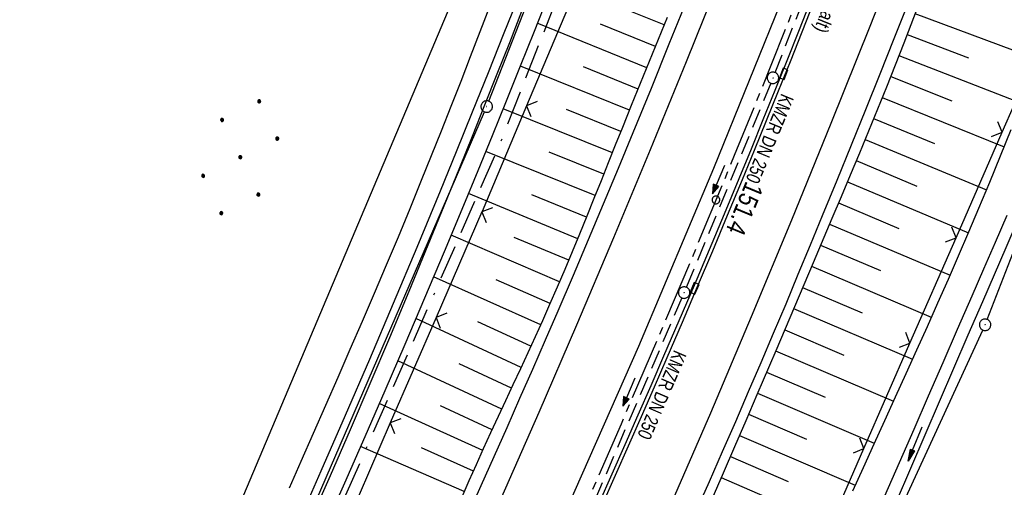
# Model space of a CAD drawing. Extents: x 510526 to 513920, y 467229 to 478797.
# Tile 244 of 256: x 511713 to 511841, y 473714 to 473775. Entities that reach past the tile are written whole.
import ezdxf

# ---------------------------------------------------------------- set-up
doc = ezdxf.new("R2010")
doc.units = 0
doc.header["$LTSCALE"] = 10
doc.header["$MEASUREMENT"] = 0
for name, pattern in [('ACAD_ISO16W100', [73, 15, -6.5, 15, -6.5, 15, -7, 1, -7]), ('ACHSE', [5.5, 4, -0.5, 0.5, -0.5]), ('AUSGEZOGEN', [0]), ('LT00', [0]), ('STRICHLINIE2', [0.375, 0.25, -0.125])]:
    doc.linetypes.add(name, pattern=pattern)
doc.layers.get('0').update_dxf_attribs({"linetype": 'LT00'})
for name, color, linetype in [('-AX-020', 250, 'ACHSE'), ('-Halt-Pfeil', 4, 'LT00'), ('-Haltung', 182, 'STRICHLINIE2'), ('-Haltungsbeschriftung', 182, 'LT00'), ('-ST-20-1', 250, 'LT00'), ('BAB-KABEL', 220, 'ACAD_ISO16W100'), ('DFK_AB_L', 21, 'LT00'), ('DFK_AB_P', 7, 'LT00'), ('DFK_KATASTER', 250, 'LT00'), ('DFK_NUTZUNG', 250, 'LT00'), ('PFEIL', 140, 'AUSGEZOGEN'), ('RINNE_TEXT', 11, 'Continuous'), ('V92_AFBR_BAB', 250, 'LT00'), ('V92_BOESCH', 250, 'LT00'), ('V92_BOSCHUNG', 250, 'LT00'), ('V92_GRABEN', 250, 'LT00'), ('V92_KA_PRUF', 182, 'LT00'), ('V92_LD_MARK', 250, 'LT00'), ('V92_RINNE', 182, 'LT00'), ('V92_SINKK', 182, 'LT00'), ('V92_ZAUN', 40, 'LT00')]:
    doc.layers.add(name, color=color, linetype=linetype)
doc.styles.add('Arial', font='ARIAL.TTF')
doc.styles.add('Beschrift', font='ARIAL.TTF')
doc.styles.add('Haltungsbeschriftung', font='ARIAL.TTF', dxfattribs={"width": 0.75})

# ---------------------------------------------------------------- blocks, each defined once
blk = doc.blocks.new('SYMB0003')
at = {"color": 0, "linetype": 'ByBlock'}
for p, q in [((-0.015712, 0), (0.010166, 0.012015)), ((0, -0.021257), (-0.015712, 0)), ((0.010166, 0.012015), (0, -0.021257))]:
    blk.add_line(p, q, dxfattribs=at)
for points in [[(-0.031395, 0.499013), (-0.093691, 0.491144), (-0.154509, 0.475528), (-0.21289, 0.452414), (-0.267913, 0.422164), (-0.318712, 0.385257), (-0.364484, 0.342274), (-0.404509, 0.293893), (-0.438154, 0.240877), (-0.464888, 0.184062), (-0.484292, 0.124345), (-0.496058, 0.062667), (-0.5, 0)], [(-0.5, 0), (-0.496058, -0.062667), (-0.484292, -0.124345), (-0.464888, -0.184062), (-0.438154, -0.240877), (-0.404509, -0.293893), (-0.364485, -0.342274), (-0.318712, -0.385257), (-0.267914, -0.422164), (-0.21289, -0.452414), (-0.154509, -0.475529), (-0.093691, -0.491144), (-0.031395, -0.499014), (0.031395, -0.499014)], [(0.5, 0), (0.496057, 0.062667), (0.484292, 0.124345), (0.464888, 0.184062), (0.438153, 0.240877), (0.404509, 0.293893), (0.364484, 0.342274), (0.318712, 0.385257), (0.267913, 0.422164), (0.21289, 0.452414), (0.154509, 0.475528), (0.093691, 0.491144), (0.031395, 0.499013), (-0.031395, 0.499013)], [(0.031395, -0.499014), (0.093691, -0.491144), (0.154509, -0.475529), (0.21289, -0.452414), (0.267914, -0.422164), (0.318712, -0.385257), (0.364485, -0.342274), (0.404509, -0.293893), (0.438154, -0.240877), (0.464889, -0.184062), (0.484292, -0.124345), (0.496058, -0.062667), (0.5, 0)]]:
    blk.add_lwpolyline(points, dxfattribs=at)
blk = doc.blocks.new('SYMB0002')
at = {"color": 0, "linetype": 'ByBlock'}
for points in [[(-0.031395, 0.499013), (-0.093691, 0.491144), (-0.154509, 0.475528), (-0.21289, 0.452414), (-0.267913, 0.422164), (-0.318712, 0.385257), (-0.364484, 0.342274), (-0.404509, 0.293893), (-0.438154, 0.240877), (-0.464888, 0.184062), (-0.484292, 0.124345), (-0.496058, 0.062667), (-0.5, 0)], [(-0.5, 0), (-0.496058, -0.062667), (-0.484292, -0.124345), (-0.464888, -0.184062), (-0.438154, -0.240877), (-0.404509, -0.293893), (-0.364485, -0.342274), (-0.318712, -0.385257), (-0.267914, -0.422164), (-0.21289, -0.452414), (-0.154509, -0.475529), (-0.093691, -0.491144), (-0.031395, -0.499014), (0.031395, -0.499014)], [(0.5, 0), (0.496057, 0.062667), (0.484292, 0.124345), (0.464888, 0.184062), (0.438153, 0.240877), (0.404509, 0.293893), (0.364484, 0.342274), (0.318712, 0.385257), (0.267913, 0.422164), (0.21289, 0.452414), (0.154509, 0.475528), (0.093691, 0.491144), (0.031395, 0.499013), (-0.031395, 0.499013)], [(0.031395, -0.499014), (0.093691, -0.491144), (0.154509, -0.475529), (0.21289, -0.452414), (0.267914, -0.422164), (0.318712, -0.385257), (0.364485, -0.342274), (0.404509, -0.293893), (0.438154, -0.240877), (0.464889, -0.184062), (0.484292, -0.124345), (0.496058, -0.062667), (0.5, 0)]]:
    blk.add_lwpolyline(points, dxfattribs=at)
blk = doc.blocks.new('SYMB0652')
at = {"color": 0, "linetype": 'ByBlock'}
blk.add_lwpolyline([(-0.15, -0.075), (0.15, -0.075), (0.15, 0.075), (-0.15, 0.075), (-0.15, -0.075)], dxfattribs=at)
blk = doc.blocks.new('SYMB0024')
at = {"color": 0, "linetype": 'ByBlock'}
for p, q in [((-0.5, 0.5), (0, 0)), ((0, 0), (0.5, 0.5))]:
    blk.add_line(p, q, dxfattribs=at)
blk = doc.blocks.new('Pfreil3')
at = {"layer": 'PFEIL'}
blk.add_hatch(color=256, dxfattribs=at).paths.add_polyline_path([(-1.55, 0.27), (-1.55, -0.27), (0, 0)])
for p, q in [((-1.55, 0), (-4.83, 0)), ((-1.55, -0.27), (-1.55, 0.27)), ((-1.55, 0.27), (0, 0)), ((0, 0), (-1.55, -0.27))]:
    blk.add_line(p, q, dxfattribs=at)
blk = doc.blocks.new('Ackerland7')
at = {"layer": 'DFK_NUTZUNG', "color": 0, "linetype": 'ByBlock'}
for p, q in [((-4, 3.93), (-4, 3.67)), ((-3.95, 3.63), (-3.95, 3.97)), ((-3.9, 3.99), (-3.9, 3.61)), ((-3.85, 3.6), (-3.85, 4)), ((-3.8, 3.99), (-3.8, 3.61)), ((-3.75, 3.63), (-3.75, 3.97)), ((-3.7, 3.93), (-3.7, 3.67)), ((3.7, 3.93), (3.7, 3.67)), ((3.75, 3.63), (3.75, 3.97)), ((3.8, 3.99), (3.8, 3.61)), ((3.85, 3.6), (3.85, 4)), ((3.9, 3.99), (3.9, 3.61)), ((3.95, 3.63), (3.95, 3.97)), ((4, 3.93), (4, 3.67)), ((-3.65, 3.8), (-3.65, 3.8)), ((4.05, 3.8), (4.05, 3.8)), ((-7.85, 0.13), (-7.85, -0.13)), ((-7.8, -0.17), (-7.8, 0.17)), ((-7.75, 0.19), (-7.75, -0.19)), ((-7.7, -0.2), (-7.7, 0.2)), ((-7.65, 0.19), (-7.65, -0.19)), ((-7.6, -0.17), (-7.6, 0.17)), ((-7.55, 0.13), (-7.55, -0.13)), ((-7.5, 0), (-7.5, 0)), ((-0.15, 0.13), (-0.15, -0.13)), ((-0.1, -0.17), (-0.1, 0.17)), ((-0.05, 0.19), (-0.05, -0.19)), ((0, -0.2), (0, 0.2)), ((0.05, 0.19), (0.05, -0.19)), ((0.1, -0.17), (0.1, 0.17)), ((0.15, 0.13), (0.15, -0.13)), ((0.2, 0), (0.2, 0)), ((7.55, 0.13), (7.55, -0.13)), ((7.6, -0.17), (7.6, 0.17)), ((7.65, 0.19), (7.65, -0.19)), ((7.7, -0.2), (7.7, 0.2)), ((7.75, 0.19), (7.75, -0.19)), ((7.8, -0.17), (7.8, 0.17)), ((7.85, 0.13), (7.85, -0.13)), ((7.9, 0), (7.9, 0)), ((-4, -3.67), (-4, -3.93)), ((-3.95, -3.97), (-3.95, -3.63)), ((-3.9, -3.61), (-3.9, -3.99)), ((-3.85, -4), (-3.85, -3.6)), ((-3.8, -3.61), (-3.8, -3.99)), ((-3.75, -3.97), (-3.75, -3.63)), ((-3.7, -3.67), (-3.7, -3.93)), ((-3.65, -3.8), (-3.65, -3.8)), ((3.7, -3.67), (3.7, -3.93)), ((3.75, -3.97), (3.75, -3.63)), ((3.8, -3.61), (3.8, -3.99)), ((3.85, -4), (3.85, -3.6)), ((3.9, -3.61), (3.9, -3.99)), ((3.95, -3.97), (3.95, -3.63)), ((4, -3.67), (4, -3.93)), ((4.05, -3.8), (4.05, -3.8))]:
    blk.add_line(p, q, dxfattribs=at)
for points in [[(-3.65, 3.8), (-3.67, 3.89), (-3.73, 3.96), (-3.81, 3.99), (-3.89, 3.99), (-3.97, 3.96), (-4.03, 3.89), (-4.05, 3.8), (-4.03, 3.71), (-3.97, 3.64), (-3.89, 3.6), (-3.81, 3.6), (-3.73, 3.64), (-3.67, 3.71), (-3.65, 3.8)], [(4.05, 3.8), (4.03, 3.89), (3.97, 3.96), (3.89, 3.99), (3.81, 3.99), (3.73, 3.96), (3.67, 3.89), (3.65, 3.8), (3.67, 3.71), (3.73, 3.64), (3.81, 3.61), (3.89, 3.61), (3.97, 3.64), (4.03, 3.71), (4.05, 3.8)], [(-7.5, 0), (-7.52, 0.09), (-7.58, 0.16), (-7.66, 0.19), (-7.74, 0.19), (-7.82, 0.16), (-7.88, 0.09), (-7.9, 0)], [(0.2, 0), (0.18, 0.09), (0.12, 0.16), (0.04, 0.19), (-0.04, 0.19), (-0.12, 0.16), (-0.18, 0.09), (-0.2, 0)], [(-0.2, 0), (-0.18, -0.09), (-0.12, -0.16), (-0.04, -0.19), (0.04, -0.19), (0.12, -0.16), (0.18, -0.09), (0.2, 0)], [(7.9, 0), (7.88, 0.09), (7.82, 0.16), (7.74, 0.19), (7.66, 0.19), (7.58, 0.16), (7.52, 0.09), (7.5, 0)], [(7.5, 0), (7.52, -0.09), (7.58, -0.16), (7.66, -0.19), (7.74, -0.19), (7.82, -0.16), (7.88, -0.09), (7.9, 0)], [(-7.9, 0), (-7.88, -0.09), (-7.82, -0.16), (-7.74, -0.19), (-7.66, -0.19), (-7.58, -0.16), (-7.52, -0.09), (-7.5, 0)], [(-3.65, -3.8), (-3.67, -3.71), (-3.73, -3.64), (-3.81, -3.61), (-3.89, -3.61), (-3.97, -3.64), (-4.03, -3.71), (-4.05, -3.8), (-4.03, -3.89), (-3.97, -3.96), (-3.89, -3.99), (-3.81, -3.99), (-3.73, -3.96), (-3.67, -3.89), (-3.65, -3.8)], [(4.05, -3.8), (4.03, -3.71), (3.97, -3.64), (3.89, -3.61), (3.81, -3.61), (3.73, -3.64), (3.67, -3.71), (3.65, -3.8), (3.67, -3.89), (3.73, -3.96), (3.81, -3.99), (3.89, -3.99), (3.97, -3.96), (4.03, -3.89), (4.05, -3.8)]]:
    blk.add_lwpolyline(points, dxfattribs=at)
blk = doc.blocks.new('SYMB0070')
at = {"color": 0, "linetype": 'ByBlock'}
for p, q in [((-0.5, 0), (0.2, 0)), ((0.5, 0), (0.2, 0.1)), ((0.2, 0.1), (0.2, 0)), ((0.468, 0), (0.21, 0.086)), ((0.21, 0.086), (0.21, -0.086)), ((0.21, -0.086), (0.468, 0)), ((0.22, -0.072), (0.437, 0)), ((0.23, -0.058), (0.405, 0)), ((0.24, -0.045), (0.374, 0)), ((0.342, 0), (0.25, 0.031)), ((0.25, 0.031), (0.25, -0.031)), ((0.25, -0.031), (0.342, 0)), ((0.26, -0.017), (0.31, 0)), ((0.27, -0.003), (0.279, 0))]:
    blk.add_line(p, q, dxfattribs=at)
for points in [[(0.2, 0), (0.2, -0.1), (0.5, 0)], [(0.437, 0), (0.22, 0.072), (0.22, -0.072)], [(0.405, 0), (0.23, 0.058), (0.23, -0.058)], [(0.374, 0), (0.24, 0.045), (0.24, -0.045)], [(0.31, 0), (0.26, 0.017), (0.26, -0.017)], [(0.279, 0), (0.27, 0.003), (0.27, -0.003)]]:
    blk.add_lwpolyline(points, dxfattribs=at)

msp = doc.modelspace()

# ---------------------------------------------------------------- linework, layer by layer
at = {"layer": '-AX-020', "ltscale": 0.2, "flags": 128}
msp.add_lwpolyline([(513881.72, 478796.97), (513877.87, 478787.35), (513870.37, 478768.8), (513862.79, 478750.28), (513855.14, 478731.79), (513847.41, 478713.32), (513839.61, 478694.89), (513831.74, 478676.49), (513823.79, 478658.13), (513815.77, 478639.79), (513807.68, 478621.49), (513799.51, 478603.22), (513791.27, 478584.98), (513782.96, 478566.77), (513774.58, 478548.6), (513766.12, 478530.46), (513757.59, 478512.36), (513748.99, 478494.29), (513740.31, 478476.25), (513731.57, 478458.25), (513722.75, 478440.29), (513713.86, 478422.36), (513704.9, 478404.46), (513695.86, 478386.6), (513686.76, 478368.78), (513677.58, 478351), (513668.34, 478333.25), (513659.02, 478315.54), (513649.63, 478297.86), (513640.17, 478280.23), (513630.64, 478262.63), (513621.04, 478245.07), (513611.37, 478227.54), (513601.63, 478210.06), (513591.82, 478192.62), (513586.74, 478183.65), (513576.83, 478166.26), (513566.85, 478148.92), (513556.8, 478131.61), (513546.69, 478114.34), (513536.51, 478097.1), (513526.28, 478079.91), (513515.99, 478062.74), (513505.64, 478045.61), (513495.23, 478028.52), (513484.78, 478011.45), (513474.27, 477994.42), (513463.71, 477977.42), (513453.11, 477960.45), (513442.46, 477943.5), (513431.76, 477926.59), (513421.03, 477909.7), (513410.25, 477892.84), (513399.43, 477876), (513388.58, 477859.18), (513377.69, 477842.39), (513366.77, 477825.62), (513355.82, 477808.87), (513344.83, 477792.14), (513333.82, 477775.43), (513322.78, 477758.74), (513311.72, 477742.06), (513300.63, 477725.4), (513289.52, 477708.75), (513278.39, 477692.12), (513267.24, 477675.5), (513256.08, 477658.89), (513244.9, 477642.29), (513233.71, 477625.7), (513222.5, 477609.12), (513211.29, 477592.54), (513200.07, 477575.97), (513188.84, 477559.41), (513177.6, 477542.84), (513166.37, 477526.28), (513154.8, 477509.24), (513142.5, 477491.11), (513130.2, 477472.99), (513117.9, 477454.86), (513105.61, 477436.73), (513093.33, 477418.59), (513081.06, 477400.44), (513068.81, 477382.28), (513056.57, 477364.12), (513044.34, 477345.94), (513032.14, 477327.75), (513019.96, 477309.55), (513007.8, 477291.33), (512995.67, 477273.09), (512983.57, 477254.83), (512971.49, 477236.55), (512959.45, 477218.25), (512947.45, 477199.93), (512935.48, 477181.58), (512923.55, 477163.21), (512911.66, 477144.81), (512899.82, 477126.38), (512888.03, 477107.93), (512876.28, 477089.44), (512864.58, 477070.92), (512852.94, 477052.36), (512841.35, 477033.77), (512829.82, 477015.15), (512818.35, 476996.49), (512806.94, 476977.79), (512795.6, 476959.05), (512789.64, 476949.14), (512778.41, 476930.34), (512767.24, 476911.5), (512756.13, 476892.61), (512745.1, 476873.69), (512734.14, 476854.72), (512723.25, 476835.72), (512712.42, 476816.68), (512701.67, 476797.59), (512690.98, 476778.47), (512680.37, 476759.31), (512669.82, 476740.11), (512659.35, 476720.87), (512648.95, 476701.6), (512638.61, 476682.28), (512628.35, 476662.93), (512618.16, 476643.54), (512608.04, 476624.11), (512597.99, 476604.65), (512588.01, 476585.15), (512578.1, 476565.61), (512568.26, 476546.04), (512558.5, 476526.43), (512548.8, 476506.79), (512539.18, 476487.11), (512529.63, 476467.4), (512520.15, 476447.65), (512510.75, 476427.87), (512501.42, 476408.05), (512492.16, 476388.2), (512482.97, 476368.31), (512473.85, 476348.4), (512464.81, 476328.44), (512455.84, 476308.46), (512446.94, 476288.44), (512438.12, 476268.39), (512429.37, 476248.31), (512420.69, 476228.2), (512412.09, 476208.05), (512403.56, 476187.88), (512395.11, 476167.67), (512386.72, 476147.43), (512378.42, 476127.17), (512370.18, 476106.87), (512362.02, 476086.54), (512353.94, 476066.18), (512345.92, 476045.79), (512337.99, 476025.38), (512330.13, 476004.93), (512322.34, 475984.46), (512314.63, 475963.96), (512306.99, 475943.43), (512299.43, 475922.87), (512291.94, 475902.28), (512284.53, 475881.67), (512277.19, 475861.03), (512269.93, 475840.36), (512262.74, 475819.67), (512255.63, 475798.95), (512248.6, 475778.21), (512241.64, 475757.44), (512234.76, 475736.64), (512227.95, 475715.82), (512221.22, 475694.97), (512214.57, 475674.11), (512207.99, 475653.21), (512201.49, 475632.29), (512200.13, 475627.89), (512194.28, 475608.79), (512188.5, 475589.67), (512182.78, 475570.54), (512177.14, 475551.38), (512171.56, 475532.2), (512166.05, 475513.01), (512160.62, 475493.79), (512155.26, 475474.55), (512149.97, 475455.29), (512148.09, 475448.36), (512142.91, 475429.07), (512137.8, 475409.77), (512132.78, 475390.44), (512127.83, 475371.09), (512122.96, 475351.72), (512118.16, 475332.33), (512113.45, 475312.92), (512108.81, 475293.5), (512104.25, 475274.06), (512099.76, 475254.59), (512095.36, 475235.11), (512091.03, 475215.62), (512086.78, 475196.1), (512082.61, 475176.57), (512078.52, 475157.02), (512074.51, 475137.46), (512070.57, 475117.88), (512066.72, 475098.28), (512063.24, 475080.25), (512059.53, 475060.62), (512055.9, 475040.98), (512052.34, 475021.33), (512048.86, 475001.67), (512045.44, 474981.99), (512042.08, 474962.3), (512038.79, 474942.6), (512035.56, 474922.89), (512032.39, 474903.18), (512029.27, 474883.45), (512026.2, 474863.71), (512023.18, 474843.97), (512020.21, 474824.22), (512017.28, 474804.47), (512014.39, 474784.7), (512011.54, 474764.94), (512008.73, 474745.16), (512005.95, 474725.39), (512003.2, 474705.61), (512000.47, 474685.82), (511997.78, 474666.03), (511995.1, 474646.24), (511992.44, 474626.45), (511989.8, 474606.65), (511987.17, 474586.85), (511984.55, 474567.05), (511981.94, 474547.25), (511979.34, 474527.45), (511976.74, 474507.69), (511975.13, 474495.38), (511973.48, 474482.82), (511971.82, 474470.25), (511970.17, 474457.69), (511968.51, 474445.13), (511966.84, 474432.57), (511965.15, 474420.02), (511963.46, 474407.46), (511961.75, 474394.91), (511960.03, 474382.35), (511958.28, 474369.81), (511956.52, 474357.26), (511954.73, 474344.72), (511952.92, 474332.18), (511951.08, 474319.64), (511949.21, 474307.11), (511947.31, 474294.58), (511945.38, 474282.06), (511943.41, 474269.55), (511941.4, 474257.04), (511939.35, 474244.53), (511937.27, 474232.04), (511935.14, 474219.55), (511932.96, 474207.07), (511930.74, 474194.59), (511928.46, 474182.13), (511926.14, 474169.68), (511923.76, 474157.23), (511921.32, 474144.8), (511918.83, 474132.38), (511916.28, 474119.97), (511913.66, 474107.57), (511910.98, 474095.19), (511908.24, 474082.82), (511905.43, 474070.46), (511902.54, 474058.13), (511899.59, 474045.81), (511896.56, 474033.5), (511893.47, 474021.26), (511890.29, 474009), (511887.03, 473996.75), (511883.7, 473984.53), (511880.29, 473972.33), (511876.8, 473960.15), (511873.23, 473947.99), (511869.59, 473935.86), (511865.87, 473923.74), (511862.08, 473911.66), (511858.21, 473899.59), (511854.26, 473887.55), (511850.24, 473875.54), (511846.14, 473863.55), (511841.96, 473851.59), (511837.71, 473839.65), (511833.39, 473827.75), (511828.99, 473815.86), (511824.51, 473804.01), (511819.96, 473792.19), (511815.33, 473780.39), (511810.64, 473768.63), (511805.86, 473756.89), (511801.02, 473745.18), (511796.09, 473733.51), (511791.1, 473721.87), (511786.03, 473710.25), (511780.89, 473698.68), (511775.67, 473687.13), (511770.39, 473675.61), (511765.03, 473664.13), (511759.6, 473652.69), (511754.09, 473641.28), (511748.51, 473629.9), (511742.87, 473618.56), (511737.15, 473607.25), (511731.36, 473595.99), (511725.49, 473584.75), (511719.56, 473573.56), (511713.56, 473562.4), (511707.48, 473551.28), (511701.34, 473540.2), (511695.13, 473529.16), (511688.84, 473518.16), (511682.49, 473507.2), (511676.07, 473496.28), (511669.58, 473485.39), (511663.02, 473474.55), (511656.39, 473463.76), (511649.7, 473453), (511642.94, 473442.29), (511636.1, 473431.62), (511629.21, 473420.99), (511622.24, 473410.41), (511615.21, 473399.87), (511608.11, 473389.37), (511600.95, 473378.92), (511593.72, 473368.52), (511586.42, 473358.16), (511579.06, 473347.85), (511571.64, 473337.58), (511564.15, 473327.36), (511556.59, 473317.19), (511548.97, 473307.07), (511541.29, 473297), (511533.54, 473286.97), (511525.74, 473276.99), (511517.86, 473267.07), (511509.93, 473257.19), (511501.93, 473247.36), (511493.87, 473237.58), (511485.75, 473227.86), (511477.57, 473218.19), (511475.55, 473215.81), (511467.29, 473206.2), (511458.98, 473196.64), (511450.61, 473187.13), (511442.18, 473177.67), (511433.71, 473168.25), (511425.19, 473158.87), (511416.62, 473149.54), (511408.01, 473140.24), (511399.37, 473130.98), (511390.68, 473121.76), (511381.96, 473112.57), (511373.2, 473103.41), (511364.42, 473094.28), (511355.61, 473085.17), (511346.77, 473076.1), (511337.91, 473067.04), (511329.03, 473058), (511320.13, 473048.99), (511311.22, 473039.98), (511302.29, 473031), (511293.34, 473022.02), (511284.39, 473013.05), (511275.44, 473004.09), (511266.47, 472995.14), (511255.91, 472984.59), (511236.79, 472965.5), (511230.18, 472958.9), (511223.57, 472952.29), (511216.96, 472945.68), (511210.37, 472939.06), (511203.78, 472932.43), (511197.22, 472925.79), (511190.66, 472919.13), (511184.13, 472912.44), (511177.62, 472905.74), (511171.14, 472899.01), (511164.68, 472892.25), (511158.26, 472885.46), (511151.88, 472878.64), (511145.53, 472871.79), (511139.22, 472864.89), (511132.96, 472857.96), (511126.75, 472850.98), (511120.58, 472843.95), (511114.48, 472836.88), (511109.32, 472830.82), (511103.32, 472823.65), (511097.39, 472816.44), (511091.51, 472809.17), (511085.7, 472801.85), (511079.95, 472794.49), (511074.26, 472787.07), (511068.64, 472779.61), (511063.08, 472772.1), (511057.59, 472764.54), (511052.16, 472756.93), (511046.8, 472749.28), (511041.5, 472741.58), (511036.27, 472733.84), (511031.1, 472726.05), (511026.01, 472718.22), (511020.98, 472710.35), (511016.01, 472702.43), (511011.12, 472694.47), (511006.29, 472686.47), (511001.53, 472678.43), (510996.84, 472670.35), (510992.22, 472662.22), (510987.67, 472654.06), (510983.19, 472645.86), (510978.78, 472637.62), (510974.44, 472629.35), (510970.17, 472621.04), (510965.98, 472612.69), (510961.85, 472604.3), (510957.8, 472595.88), (510953.82, 472587.43), (510949.91, 472578.94), (510946.07, 472570.42), (510942.31, 472561.87), (510938.62, 472553.28), (510935.01, 472544.67), (510931.46, 472536.02), (510928, 472527.34), (510924.6, 472518.64), (510921.29, 472509.9), (510918.04, 472501.14), (510914.87, 472492.35), (510911.78, 472483.53), (510908.76, 472474.69), (510905.82, 472465.82), (510902.96, 472456.92), (510900.17, 472448), (510897.45, 472439.06), (510894.82, 472430.1), (510892.26, 472421.11), (510889.78, 472412.1), (510887.37, 472403.07), (510885.04, 472394.02), (510882.79, 472384.95), (510880.62, 472375.87), (510878.53, 472366.76), (510876.51, 472357.64), (510874.57, 472348.49), (510872.71, 472339.34), (510870.93, 472330.16), (510869.23, 472320.98), (510867.6, 472311.77), (510866.06, 472302.56), (510864.59, 472293.33), (510863.2, 472284.09), (510861.89, 472274.84), (510860.67, 472265.57), (510859.52, 472256.3), (510858.45, 472247.02), (510857.45, 472237.73), (510856.54, 472228.43), (510855.71, 472219.12), (510854.96, 472209.81), (510854.29, 472200.49), (510853.7, 472191.16), (510853.18, 472181.83), (510852.75, 472172.5), (510852.4, 472163.16), (510852.13, 472153.82), (510851.93, 472144.48), (510851.82, 472135.13), (510851.79, 472125.79), (510851.84, 472116.44), (510851.96, 472107.1), (510852.01, 472104.71), (510852.24, 472095.37), (510852.54, 472086.03), (510852.93, 472076.69), (510853.39, 472067.36), (510853.92, 472058.03), (510854.53, 472048.71), (510855.21, 472039.39), (510855.96, 472030.07), (510856.78, 472020.77), (510857.67, 472011.46), (510858.63, 472002.17), (510859.65, 471992.88), (510860.73, 471983.6), (510861.88, 471974.33), (510863.09, 471965.06), (510864.36, 471955.8), (510865.69, 471946.55), (510867.08, 471937.31), (510868.53, 471928.08), (510870.02, 471918.86), (510871.58, 471909.64), (510873.18, 471900.44), (510874.84, 471891.24), (510876.54, 471882.05), (510878.3, 471872.88), (510880.1, 471863.71), (510881.95, 471854.55), (510883.84, 471845.4), (510885.78, 471836.26), (510887.76, 471827.12), (510889.78, 471818), (510891.83, 471808.88), (510893.93, 471799.78), (510896.06, 471790.68), (510898.23, 471781.59), (510900.44, 471772.51), (510902.67, 471763.44), (510904.94, 471754.37), (510907.24, 471745.32), (510909.57, 471736.27), (510911.93, 471727.22), (510914.31, 471718.19), (510916.72, 471709.16), (510919.15, 471700.14), (510921.61, 471691.12), (510924.09, 471682.11), (510926.59, 471673.11), (510929.1, 471664.11), (510931.64, 471655.12), (510934.19, 471646.13), (510936.76, 471637.14), (510939.34, 471628.16), (510941.94, 471619.19), (510944.55, 471610.22), (510947.17, 471601.25), (510949.8, 471592.28), (510952.43, 471583.31), (510955.08, 471574.35), (510957.73, 471565.39), (510960.38, 471556.43), (510963.04, 471547.47), (510967.7, 471531.77), (510970.25, 471523.2), (510975.26, 471506.32), (510980.27, 471489.44), (510985.27, 471472.57), (510990.27, 471455.68), (510995.25, 471438.8), (511000.21, 471421.91), (511005.16, 471405.01), (511010.09, 471388.11), (511014.99, 471371.2), (511019.86, 471354.28), (511024.7, 471337.36), (511029.51, 471320.42), (511034.28, 471303.47), (511039.01, 471286.52), (511043.7, 471269.55), (511048.34, 471252.56), (511052.93, 471235.57), (511057.46, 471218.56), (511061.95, 471201.53), (511066.37, 471184.49), (511070.73, 471167.43), (511075.02, 471150.36), (511079.24, 471133.27), (511083.39, 471116.16), (511086.57, 471102.84), (511090.59, 471085.7), (511094.53, 471068.54), (511098.39, 471051.37), (511102.17, 471034.17), (511105.87, 471016.96), (511109.5, 470999.73), (511113.05, 470982.49), (511116.52, 470965.23), (511119.91, 470947.95), (511123.22, 470930.66), (511126.45, 470913.36), (511129.61, 470896.04), (511132.69, 470878.7), (511135.68, 470861.35), (511138.6, 470843.99), (511141.44, 470826.62), (511144.2, 470809.23), (511146.88, 470791.83), (511149.49, 470774.42), (511152.01, 470757), (511154.45, 470739.56), (511156.82, 470722.12), (511159.1, 470704.66), (511161.31, 470687.19), (511163.44, 470669.72), (511165.49, 470652.23), (511165.64, 470650.9), (511167.87, 470631.02), (511170.03, 470611.14), (511172.1, 470591.25), (511174.1, 470571.35), (511176.01, 470551.44), (511177.85, 470531.52), (511179.53, 470512.55), (511180.88, 470496.34), (511182.16, 470480.14), (511183.36, 470463.92), (511184.48, 470447.7), (511185.52, 470431.48), (511186.48, 470415.25), (511187.36, 470399.01), (511188.16, 470382.77), (511188.88, 470366.53), (511189.52, 470350.29), (511190.08, 470334.04), (511190.56, 470317.79), (511190.96, 470301.53), (511191.28, 470285.28), (511191.52, 470269.02), (511191.68, 470252.76), (511191.76, 470236.51), (511191.77, 470220.25), (511191.69, 470203.99), (511191.53, 470187.73), (511191.29, 470171.47), (511191.24, 470169.01), (511190.91, 470152.75), (511190.5, 470136.5), (511190.02, 470120.25), (511189.47, 470104), (511188.85, 470087.75), (511188.17, 470071.51), (511187.43, 470055.27), (511186.63, 470039.03), (511185.78, 470022.79), (511184.88, 470006.56), (511183.93, 469990.33), (511182.94, 469974.1), (511181.91, 469957.87), (511180.85, 469941.65), (511179.74, 469925.43), (511178.61, 469909.21), (511177.46, 469892.99), (511176.28, 469876.78), (511175.08, 469860.56), (511173.86, 469844.35), (511172.63, 469828.14), (511171.39, 469811.93), (511170.14, 469795.72), (511168.85, 469778.99), (511030.96, 467993.35), (511029.42, 467973.41), (511027.88, 467953.47), (511026.35, 467933.52), (511024.83, 467913.58), (511023.32, 467893.64), (511021.83, 467873.7), (511020.35, 467853.75), (511018.9, 467833.8), (511017.47, 467813.85), (511016.06, 467793.9), (511014.69, 467773.95), (511013.35, 467754), (511012.05, 467734.04), (511010.78, 467714.08), (511009.56, 467694.12), (511008.38, 467674.15), (511007.25, 467654.18), (511006.18, 467634.21), (511005.15, 467614.24), (511004.19, 467594.26), (511003.28, 467574.28), (511002.44, 467554.3), (511001.67, 467534.31), (511000.96, 467514.33), (511000.33, 467494.34), (510999.77, 467474.34), (510999.56, 467465.71), (510999.11, 467445.71), (510998.75, 467425.72), (510998.46, 467405.72), (510998.26, 467385.72), (510998.14, 467365.72), (510998.09, 467345.72), (510998.13, 467325.72), (510998.24, 467305.72), (510998.44, 467285.72), (510998.71, 467265.72), (510999.07, 467245.73), (510999.43, 467229.16)], dxfattribs=at)
at = {"layer": '-Haltung'}
for p, q in [((511811.18, 473767.71), (511821.58, 473794.13)), ((511810.62, 473766.32), (511799.6, 473739.71)), ((511799.02, 473738.33), (511787.8, 473712.25))]:
    msp.add_line(p, q, dxfattribs=at)
at = {"layer": 'BAB-KABEL', "ltscale": 0.03, "flags": 128}
msp.add_lwpolyline([(513339.84, 477816.32), (513312.27, 477774.65), (513284.67, 477733), (513252.5, 477694.41), (513223.88, 477653.5), (513195.8, 477612.12), (513167.63, 477570.87), (513139.88, 477529.3), (513111.79, 477487.92), (513083.81, 477446.45), (513055.84, 477404.98), (513022.49, 477355.03), (513000.51, 477321.52), (512973.12, 477279.62), (512945.42, 477237.87), (512917.58, 477196.22), (512879.16, 477137.5), (512858.34, 477103.22), (512837.39, 477068.95), (512811.45, 477026.06), (512784.2, 476983.9), (512756.65, 476941.56), (512731.12, 476898.63), (512706.39, 476854.96), (512681.95, 476811.1), (512658.87, 476770.39), (512633.74, 476723.05), (512609.82, 476678.97), (512586.03, 476634.72), (512574.46, 476609.04), (512565.77, 476584.24), (512545.21, 476542.92), (512523.45, 476497.74), (512501.77, 476452.47), (512480.25, 476407.17), (512458.85, 476361.79), (512438.56, 476315.94), (512418.18, 476270.12), (512378.72, 476177.83), (512359.89, 476131.36), (512341.35, 476084.78), (512322.58, 476038.31), (512304.82, 475991.34), (512287.68, 475944.24), (512270.28, 475897.17), (512254.12, 475849.7), (512237.77, 475802.28), (512221.53, 475754.82), (512205.86, 475707.19), (512190.78, 475659.38), (512175.78, 475611.52), (512161.52, 475563.42), (512145.69, 475515.8), (512137.73, 475496.07), (512130.63, 475467.92), (512119.03, 475418.91), (512105.58, 475370.55), (512100.73, 475351.1), (512084.18, 475320.51), (512082.62, 475318.67), (512071.99, 475296.24), (512062.06, 475264.37), (512059.32, 475232.9), (512061.87, 475193.18), (512054.82, 475143.1), (512045.69, 475099.99), (512036.29, 475050.9), (512027.27, 475001.72), (512018.22, 474952.55), (512008.9, 474903.42), (512000.14, 474854.23), (511992.36, 474804.85), (511985.27, 474755.37), (511977.39, 474700.85), (511969.41, 474646.42), (511966.53, 474615.2), (511972.8, 474604.79), (511970.05, 474596.16), (511959.57, 474586.37), (511941.91, 474517.48), (511936.85, 474477.77), (511926.66, 474399.73), (511919.97, 474355.38), (511910.09, 474296.61), (511899.45, 474238.13), (511883.78, 474152.68), (511870.29, 474094), (511857.13, 474053.88), (511852.78, 474012.45), (511853.17, 473966.86), (511852.49, 473957.15), (511851.31, 473949.66), (511841.69, 473942.06), (511825.82, 473895.23), (511826.65, 473894.12), (511810.9, 473851.95), (511793.57, 473805.03), (511775.28, 473758.36), (511755.12, 473712.47), (511734.05, 473667.01), (511712.23, 473621.97), (511689.5, 473577.27), (511665.16, 473533.5), (511639.85, 473490.24), (511612.91, 473448.14), (511601.59, 473431.81), (511558.05, 473366.07), (511514.89, 473306.01), (511484.06, 473267.45), (511450.63, 473224.7), (511393.07, 473164.53), (511363.02, 473132.87), (511308.52, 473076.45), (511275.57, 473040.36), (511243.01, 473009.33), (511235.22, 472986.05), (511231.03, 472981.06), (511075.99, 472813.11), (511070.24, 472807.3), (511057.8, 472797.51), (511038.03, 472769.96), (511010.69, 472730.53), (510983.88, 472687.19), (510959.58, 472643.76), (510934.3, 472604.33), (510904.8, 472574.33), (510913.91, 472558.29), (510911.7, 472550.67), (510911.23, 472549.24), (510895.97, 472514.71), (510882.66, 472477.92), (510872.4, 472460.75), (510857.5, 472432.35), (510836.1, 472381.12), (510836.28, 472368.89), (510832.94, 472355.97), (510830.18, 472332.03), (510848.22, 472325.54), (510838.51, 472271.42), (510831.97, 472215.43), (510830.7, 472169.39), (510828.83, 472118.66), (510829.08, 472067.62), (510833.95, 472011.74), (510842.44, 471951.44), (510849.98, 471906.34), (510856.18, 471866.27), (510867.23, 471812.82), (510879.85, 471762.88), (510891.51, 471713.81), (510903.79, 471665.07), (510916.06, 471616.28), (510929.64, 471568.08), (510950.96, 471501.37), (510971.61, 471429.82), (510974.35, 471422.76), (510989.55, 471366.87), (511004.5, 471314.2), (511016.36, 471270.84), (511026.28, 471232.42), (511039.24, 471184.15), (511056.6, 471116.88), (511065.91, 471078.27), (511077.6, 471030.01), (511089.22, 470981.62), (511098.91, 470932.89), (511107.16, 470884.03), (511116.15, 470835.04), (511125.08, 470786.06), (511133.15, 470736.97), (511137.3, 470706.32), (511129.89, 470689.71), (511129.54, 470684.61), (511132.44, 470671.58), (511143.11, 470670.95), (511145.78, 470638.26), (511151.08, 470588.89), (511155.98, 470539.42), (511159.51, 470489.78), (511162.63, 470440.14), (511165.94, 470390.62), (511167.84, 470340.94), (511167.81, 470291.24), (511167.77, 470272.42), (511169.19, 470243.96), (511168.97, 470223.34), (511163.73, 470203.87), (511151.46, 470170.12), (511152.4, 470145.76), (511161.63, 470107.32), (511162.26, 470078.65), (511157.08, 470021.39), (511153.97, 469975.78), (511150.23, 469924.11), (511146.61, 469878.37), (511141.04, 469826.73), (511133.85, 469745.04), (511131.82, 469700.02), (511128.93, 469655.17), (511125.19, 469595.29), (511130.66, 469554.69), (511130.4, 469544.67), (511121.69, 469477.4)], dxfattribs=at)
at = {"layer": 'DFK_AB_L'}
for p, q in [((511838.83, 473735.52), (511897.23, 473886.4)), ((511773.85, 473763.98), (511804.35, 473841.5)), ((511742.34, 473691.09), (511773.28, 473762.59)), ((511778.15, 473603.24), (511838.25, 473734.14))]:
    msp.add_line(p, q, dxfattribs=at)
at = {"layer": 'DFK_KATASTER'}
msp.add_line((511734.36, 473694.8), (511769.9, 473778.94), dxfattribs=at)
at = {"layer": 'V92_AFBR_BAB'}
for points in [[(511876.26, 473965.65), (511869.1, 473941.36), (511860.86, 473914.65), (511853.85, 473892.63), (511846.18, 473869.61), (511838.4, 473847.37), (511829.85, 473823.94), (511821.4, 473801.35), (511812.44, 473778.18), (511803.15, 473755.18), (511793.37, 473731.98), (511783.24, 473709.08)], [(511841.35, 473810.49), (511839.99, 473806.83), (511838.62, 473803.18), (511837.25, 473799.52), (511835.88, 473795.87), (511833.61, 473789.92), (511831.32, 473783.97), (511829.01, 473778.03), (511826.67, 473772.1), (511824.83, 473767.48), (511822.98, 473762.86), (511821.11, 473758.25), (511819.23, 473753.64), (511817.34, 473749.04), (511815.75, 473745.2), (511814.16, 473741.36), (511812.56, 473737.53), (511810.95, 473733.7), (511809.32, 473729.88), (511807.69, 473726.07), (511806, 473722.16), (511804.3, 473718.27), (511802.58, 473714.37), (511800.86, 473710.49)], [(511777.88, 473778), (511775.83, 473772.84), (511773.77, 473767.68), (511771.69, 473762.53), (511769.6, 473757.39), (511767.5, 473752.25), (511764.46, 473744.92), (511761.38, 473737.6), (511758.28, 473730.29), (511755.14, 473723), (511751.96, 473715.72), (511749.22, 473709.5)], [(511769.38, 473706.08), (511772.86, 473713.86), (511774.55, 473717.65), (511776.23, 473721.45), (511777.91, 473725.24), (511779.59, 473729.04), (511781.25, 473732.85), (511782.9, 473736.66), (511784.89, 473741.29), (511786.86, 473745.93), (511788.82, 473750.58), (511790.76, 473755.23), (511792.69, 473759.89), (511795.05, 473765.66), (511797.39, 473771.43), (511799.71, 473777.21)], [(511747.89, 473713.56), (511749.41, 473717.03), (511751.02, 473720.68), (511752.62, 473724.33), (511754.21, 473727.98), (511755.8, 473731.63), (511757.39, 473735.29), (511758.96, 473738.95), (511760.52, 473742.62), (511762.06, 473746.29), (511763.59, 473749.97), (511765.1, 473753.66), (511766.4, 473756.88), (511767.69, 473760.11), (511768.96, 473763.34), (511770.23, 473766.57), (511771.49, 473769.81), (511772.74, 473773.05), (511773.99, 473776.3)]]:
    msp.add_lwpolyline(points, dxfattribs=at)
at = {"layer": 'V92_BOESCH'}
for points in [[(511829.77, 473776.34), (511828.87, 473773.94), (511827.96, 473771.55), (511826.83, 473768.66), (511825.69, 473765.79), (511824.54, 473762.92), (511823.36, 473760.06), (511822.18, 473757.21), (511820.98, 473754.35), (511819.78, 473751.51), (511818.58, 473748.66), (511816.14, 473742.91), (511813.7, 473737.17), (511811.26, 473731.43), (511808.81, 473725.69), (511807.35, 473722.29), (511805.89, 473718.89), (511804.42, 473715.49), (511802.95, 473712.09)], [(511770.37, 473712.4), (511771.3, 473714.52), (511772.23, 473716.62), (511773.18, 473718.71), (511774.14, 473720.8), (511775.1, 473722.89), (511776.07, 473724.97), (511777.04, 473727.05), (511778.01, 473729.13), (511778.98, 473731.22), (511779.94, 473733.3), (511780.88, 473735.4), (511781.82, 473737.49), (511782.82, 473739.78), (511783.8, 473742.08), (511784.77, 473744.38), (511785.72, 473746.69), (511786.66, 473749.01), (511787.6, 473751.32), (511788.53, 473753.64), (511789.46, 473755.96), (511790.39, 473758.28), (511791.33, 473760.6), (511792.48, 473763.47), (511793.65, 473766.33), (511794.81, 473769.2), (511795.98, 473772.06), (511797.14, 473774.93)], [(511841.92, 473760.25), (511840.54, 473756.82), (511839.14, 473753.39), (511837.72, 473749.97), (511836.4, 473746.88), (511835.07, 473743.79), (511833.73, 473740.71), (511832.37, 473737.64), (511831, 473734.57), (511829.62, 473731.5), (511828.23, 473728.44), (511826.84, 473725.37), (511825.44, 473722.31), (511824.05, 473719.25), (511822.65, 473716.19), (511821.27, 473713.13)]]:
    msp.add_lwpolyline(points, dxfattribs=at)
at = {"layer": 'V92_BOSCHUNG'}
for p, q in [((511796.72, 473773.91), (511782.36, 473779.72)), ((511829.42, 473775.41), (511845.51, 473769.4)), ((511794.46, 473768.34), (511780.18, 473774.14)), ((511795.59, 473771.12), (511788.43, 473774.03)), ((511828.38, 473772.65), (511836.39, 473769.61)), ((511827.33, 473769.92), (511843.29, 473763.7)), ((511792.21, 473762.79), (511777.97, 473768.55)), ((511793.33, 473765.56), (511786.21, 473768.46)), ((511826.25, 473767.18), (511834.21, 473764.02)), ((511825.15, 473764.44), (511841.03, 473758.03)), ((511789.98, 473757.25), (511775.72, 473762.96)), ((511791.09, 473760.02), (511783.97, 473762.89)), ((511824.03, 473761.7), (511831.96, 473758.45)), ((511822.91, 473758.96), (511838.73, 473752.4)), ((511787.74, 473751.67), (511773.46, 473757.42)), ((511788.86, 473754.46), (511781.73, 473757.32)), ((511821.76, 473756.22), (511829.66, 473752.91)), ((511820.61, 473753.46), (511836.38, 473746.83)), ((511785.45, 473746.05), (511771.2, 473751.93)), ((511786.61, 473748.86), (511779.47, 473751.76)), ((511819.44, 473750.71), (511827.32, 473747.39)), ((511818.28, 473747.96), (511833.99, 473741.3)), ((511783.09, 473740.42), (511768.93, 473746.49)), ((511784.28, 473743.23), (511777.18, 473746.22)), ((511817.12, 473745.21), (511824.94, 473741.88)), ((511815.94, 473742.45), (511831.55, 473735.8)), ((511780.62, 473734.81), (511766.66, 473741.08)), ((511781.87, 473737.61), (511774.83, 473740.7)), ((511814.77, 473739.69), (511822.55, 473736.38)), ((511813.6, 473736.93), (511829.09, 473730.33)), ((511778.08, 473729.27), (511764.35, 473735.64)), ((511779.35, 473732.03), (511772.43, 473735.2)), ((511812.43, 473734.17), (511820.14, 473730.88)), ((511811.25, 473731.41), (511826.61, 473724.87)), ((511775.54, 473723.82), (511761.99, 473730.14)), ((511776.81, 473726.54), (511769.99, 473729.72)), ((511810.07, 473728.65), (511817.72, 473725.39)), ((511808.9, 473725.9), (511824.11, 473719.39)), ((511773.06, 473718.44), (511759.58, 473724.55)), ((511774.29, 473721.12), (511767.54, 473724.24)), ((511807.72, 473723.16), (511815.29, 473719.9)), ((511806.55, 473720.41), (511821.62, 473713.91)), ((511770.66, 473713.07), (511757.13, 473718.94)), ((511771.85, 473715.76), (511765.1, 473718.76)), ((511805.36, 473717.65), (511812.87, 473714.41)), ((511804.17, 473714.91), (511819.15, 473708.42))]:
    msp.add_line(p, q, dxfattribs=at)
at = {"layer": 'V92_GRABEN'}
for points in [[(511749.74, 473707.36), (511753.2, 473715.18), (511755.81, 473721.17), (511758.39, 473727.17), (511760.94, 473733.18), (511763.47, 473739.21), (511765.97, 473745.25), (511768.44, 473751.29), (511770.08, 473755.35), (511771.72, 473759.41), (511773.34, 473763.48), (511774.96, 473767.55), (511776.58, 473771.62), (511778.18, 473775.69), (511779.79, 473779.76), (511781.39, 473783.84), (511782.99, 473787.91), (511786.09, 473795.8), (511789.2, 473803.68), (511792.3, 473811.57)], [(511793.94, 473811.2), (511792.68, 473807.7), (511791.43, 473804.2), (511790.17, 473800.71), (511788.9, 473797.22), (511787.62, 473793.73), (511786.34, 473790.25), (511785.04, 473786.77), (511783.3, 473782.19), (511781.54, 473777.62), (511779.76, 473773.07), (511777.96, 473768.52), (511776.14, 473763.98), (511774.29, 473759.44), (511772.44, 473754.91), (511770.56, 473750.39), (511768.03, 473744.34), (511765.47, 473738.29), (511762.89, 473732.25), (511760.3, 473726.22), (511757.68, 473720.2), (511755.05, 473714.18), (511753.32, 473710.27)], [(511862.38, 473796.46), (511861.09, 473793.12), (511859.79, 473789.79), (511858.49, 473786.47), (511857.19, 473783.14), (511855.87, 473779.82), (511854.55, 473776.5), (511853.21, 473773.18), (511851.75, 473769.63), (511850.28, 473766.08), (511848.8, 473762.53), (511847.31, 473758.99), (511845.8, 473755.46), (511844.29, 473751.93), (511842.77, 473748.4), (511841.25, 473744.87), (511839.73, 473741.34), (511838.21, 473737.81), (511836.33, 473733.46), (511834.46, 473729.11), (511832.59, 473724.77), (511830.71, 473720.42), (511828.83, 473716.07), (511826.95, 473711.73)], [(511825.51, 473712.53), (511827.41, 473716.87), (511829.3, 473721.22), (511831.19, 473725.57), (511833.08, 473729.92), (511834.97, 473734.26), (511836.86, 473738.61), (511838.38, 473742.11), (511839.91, 473745.61), (511841.43, 473749.11)]]:
    msp.add_lwpolyline(points, dxfattribs=at)
at = {"layer": 'V92_LD_MARK'}
for points in [[(511775.43, 473712.08), (511780.41, 473723.43), (511785.32, 473734.81), (511790.16, 473746.22), (511794.93, 473757.67), (511799.62, 473769.14), (511804.24, 473780.64), (511808.79, 473792.17), (511813.27, 473803.73), (511817.67, 473815.32), (511822, 473826.93), (511826.26, 473838.57), (511830.45, 473850.24), (511835.12, 473863.55)], [(511855.84, 473861.08), (511851.47, 473848.51), (511847.03, 473835.96), (511842.5, 473823.45), (511837.88, 473810.97), (511833.19, 473798.52), (511828.41, 473786.1), (511823.54, 473773.72), (511818.47, 473761.06), (511813.31, 473748.45), (511808.07, 473735.87), (511802.74, 473723.32), (511797.32, 473710.82)]]:
    msp.add_lwpolyline(points, dxfattribs=at)
at = {"layer": 'V92_RINNE'}
for points in [[(511815.76, 473776.93), (511814.23, 473773.08), (511812.7, 473769.23), (511811.15, 473765.38), (511809.6, 473761.54), (511808.04, 473757.7), (511806.46, 473753.87), (511804.53, 473749.23), (511802.58, 473744.59), (511800.62, 473739.96), (511798.64, 473735.34), (511796.64, 473730.72), (511794.97, 473726.87), (511793.28, 473723.03), (511791.59, 473719.18), (511789.9, 473715.34), (511788.19, 473711.51)], [(511788.69, 473711.39), (511790.39, 473715.22), (511792.08, 473719.05), (511793.76, 473722.88), (511795.44, 473726.72), (511797.1, 473730.55), (511799.1, 473735.18), (511801.08, 473739.82), (511803.05, 473744.46), (511804.99, 473749.11), (511806.93, 473753.77), (511808.5, 473757.61), (511810.07, 473761.46), (511811.62, 473765.31), (511813.17, 473769.16), (511814.71, 473773.01), (511816.24, 473776.87)]]:
    msp.add_lwpolyline(points, dxfattribs=at)
at = {"layer": 'V92_ZAUN'}
for p, q in [((511784.58, 473777.19), (511778.77, 473763.36)), ((511840.78, 473759.92), (511846.79, 473773.67)), ((511834.78, 473746.17), (511840.78, 473759.92)), ((511772.96, 473749.54), (511766.99, 473735.78)), ((511828.77, 473732.43), (511834.78, 473746.17)), ((511766.99, 473735.78), (511761.01, 473722.02)), ((511822.77, 473718.68), (511828.77, 473732.43))]:
    msp.add_line(p, q, dxfattribs=at)
for points in [[(511778.77, 473763.36), (511772.99, 473749.61), (511772.96, 473749.54)], [(511761.01, 473722.02), (511756.96, 473712.67), (511754.93, 473708.31)], [(511816.77, 473704.94), (511816.96, 473705.38), (511822.77, 473718.68)]]:
    msp.add_lwpolyline(points, dxfattribs=at)

# ---------------------------------------------------------------- block references
at = {"layer": '-Halt-Pfeil', "yscale": 4, "zscale": 4}
for p, xscale, rotation in [((511803.8, 473753.75), 4.000000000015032, 247.5173125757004), ((511792.11, 473726.04), 3.999999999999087, 246.7183025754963)]:
    msp.add_blockref('SYMB0070', p, dxfattribs=dict(at, xscale=xscale, rotation=rotation))
at = {"layer": '-ST-20-1', "rotation": 258.929999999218}
msp.add_blockref('SYMB0002', (511803.47, 473751.1), dxfattribs=at)
at = {"layer": 'DFK_AB_P', "xscale": 1.499999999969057, "yscale": 1.5, "zscale": 1.5, "rotation": 251.2881100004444}
for p in [(511773.58, 473763.28), (511838.56, 473734.82)]:
    msp.add_blockref('SYMB0003', p, dxfattribs=at)
at = {"layer": 'DFK_NUTZUNG', "rotation": 251.2883000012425}
msp.add_blockref('Ackerland7', (511741.45, 473756.67), dxfattribs=at)
at = {"layer": 'PFEIL', "linetype": 'Continuous', "lineweight": 0, "rotation": 247.8746530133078}
msp.add_blockref('Pfreil3', (511828.52, 473717.06), dxfattribs=at)
at = {"layer": 'V92_KA_PRUF', "xscale": 1.500000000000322, "yscale": 1.500000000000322, "zscale": 1.5, "rotation": 240.5376025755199}
for p in [(511810.9, 473767.01), (511799.32, 473739.02)]:
    msp.add_blockref('SYMB0003', p, dxfattribs=at)
at = {"layer": 'V92_SINKK', "zscale": 4.5}
for p, xscale, yscale, rotation in [((511812.3, 473767.54), 4.499999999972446, 4.499999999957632, 68.24072930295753), ((511800.69, 473739.57), 4.500000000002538, 4.500000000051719, 67.06023004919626)]:
    msp.add_blockref('SYMB0652', p, dxfattribs=dict(at, xscale=xscale, yscale=yscale, rotation=rotation))
at = {"layer": 'V92_ZAUN', "yscale": 2.100000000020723, "zscale": 2.1}
for p, xscale, rotation in [((511778.77, 473763.36), 2.100000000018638, 247.1971825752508), ((511840.78, 473759.92), 2.100000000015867, 66.40547257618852), ((511772.96, 473749.54), 2.100000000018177, 246.5356225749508), ((511834.78, 473746.17), 2.100000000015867, 66.40547257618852), ((511766.99, 473735.78), 2.100000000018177, 246.5356225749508), ((511828.77, 473732.43), 2.100000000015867, 66.40547257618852), ((511761.01, 473722.02), 2.100000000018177, 246.5356225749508), ((511822.77, 473718.68), 2.100000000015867, 66.40547257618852)]:
    msp.add_blockref('SYMB0024', p, dxfattribs=dict(at, xscale=xscale, rotation=rotation))

# ---------------------------------------------------------------- texts
at = {"layer": '-Haltungsbeschriftung', "style": 'Haltungsbeschriftung', "width": 0.75}
for rotation, p in [(247.5173, (511812.01, 473765.07)), (246.7183, (511798.03, 473731.64))]:
    msp.add_text('KMZR DN 250', height=1.8, rotation=rotation, dxfattribs=at).set_placement(p)
at = {"layer": '-ST-20-1', "style": 'Beschrift', "width": 0.8}
msp.add_text('  151.4', height=2.5, rotation=-112.4938, dxfattribs=at).set_placement((511808, 473755.09))
at = {"layer": 'RINNE_TEXT', "style": 'Arial', "width": 0.8}
msp.add_text('Spitzrinne (Gußasphalt)', height=1.8, rotation=247.9146, dxfattribs=at).set_placement((511824.21, 473793.01))

doc.saveas('drawing.dxf')
